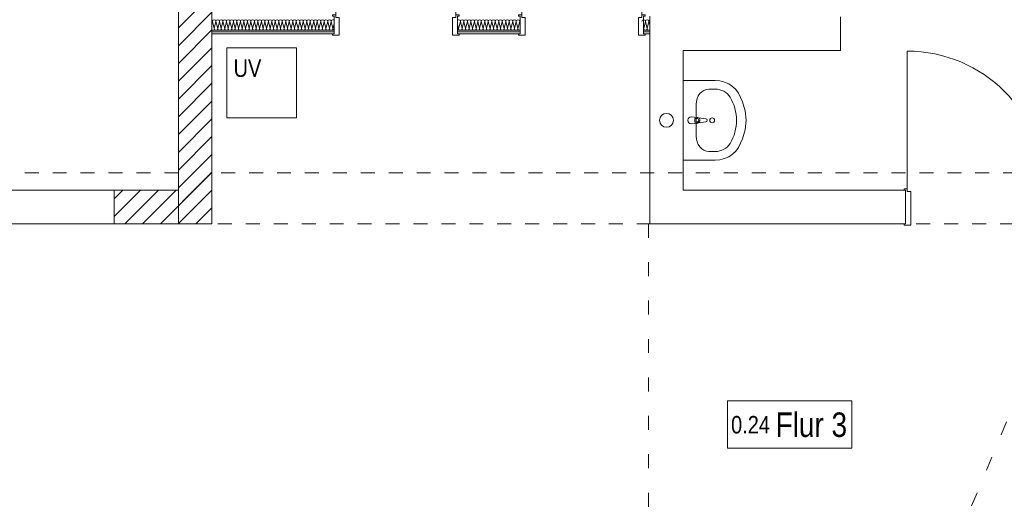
# Model space of a CAD drawing. Header units: metres. Extents: x -79 to 740, y -195 to 69.
# Tile 161 of 200: x 28.51 to 35.56, y 44.93 to 48.41. Entities that reach past the tile are written whole.
import ezdxf

# ---------------------------------------------------------------- set-up
doc = ezdxf.new("R2010")
doc.units = ezdxf.units.M
doc.header["$MEASUREMENT"] = 0
doc.linetypes.add('Punktlinie weit', pattern=[0.18, 0.005, -0.175])
doc.linetypes.add('Untersicht', pattern=[0.1, 0.075, -0.025])
for name, color, linetype in [('10 Wand außen', 7, 'Continuous'), ('10 Wand innen', 7, 'Continuous'), ('50 Möblierung', 7, 'Continuous'), ('50 Sanitäreinrichtung', 7, 'Continuous'), ('70 Entwässerung_Schmutzwasser', 7, 'Continuous'), ('80 Raum', 7, 'Continuous'), ('80 Raum 50stel', 7, 'Continuous')]:
    doc.layers.add(name, color=color, linetype=linetype)
doc.styles.add('ERSTELLTER_STIL_2', font='ARIALN.TTF')
pattern_1 = [(45, (0, 0), (-0.06363961, 0.06363961), [])]
pattern_2 = [(0, (0, 0), (0, 0.0375), [0, -0.0375])]

# ---------------------------------------------------------------- blocks, each defined once
blk = doc.blocks.new('Blockrahmentür 1-Fl 27')
at = {"layer": '10 Wand außen', "color": 7, "linetype": 'Continuous', "lineweight": 13}
for p, q in [((0.4925, 0.01), (0.4925, 0.995)), ((-0.4925, 0.01), (-0.515, 0.01)), ((-0.515, 0.01), (-0.515, 0)), ((-0.515, 0), (-0.505, 0)), ((-0.505, 0), (-0.505, -0.24)), ((-0.4925, -0.01), (-0.4925, 0.01)), ((0.4925, -0.01), (0.4925, 0.01)), ((0.4925, 0.01), (0.515, 0.01)), ((0.515, 0), (0.505, 0)), ((0.505, 0), (0.505, -0.24)), ((0.515, 0.01), (0.515, 0)), ((-0.4675, -0.01), (-0.4925, -0.01)), ((-0.4675, -0.25), (-0.4675, -0.01)), ((0.4675, -0.25), (0.4675, -0.01)), ((0.4675, -0.01), (0.4925, -0.01)), ((-0.505, -0.24), (-0.515, -0.24)), ((-0.515, -0.24), (-0.515, -0.25)), ((-0.515, -0.25), (-0.4675, -0.25)), ((0.515, -0.25), (0.4675, -0.25)), ((0.505, -0.24), (0.515, -0.24)), ((0.515, -0.24), (0.515, -0.25))]:
    blk.add_line(p, q, dxfattribs=at)
at = {"layer": '10 Wand außen', "color": 7, "linetype": 'Continuous', "lineweight": 9}
for p, q in [((-0.505, 0), (-0.505, -0.24)), ((-0.505, 0), (-0.505, -0.24)), ((0.505, 0), (0.505, -0.24)), ((0.505, 0), (0.505, -0.24))]:
    blk.add_line(p, q, dxfattribs=at)
blk.add_arc((0.4925, 0.01), 0.985, 90, 180, dxfattribs=at)
blk = doc.blocks.new('*X52')
at = {"layer": '10 Wand innen', "color": 250, "linetype": 'Continuous', "lineweight": 18, "true_color": 0x1f1f1f}
for p, q in [((29.8833, 48.3827), (29.8875, 48.3994)), ((29.9, 48.3494), (29.8875, 48.3994)), ((29.9, 48.3494), (29.9125, 48.3994)), ((29.925, 48.3494), (29.9125, 48.3994)), ((29.925, 48.3494), (29.9375, 48.3994)), ((29.95, 48.3494), (29.9375, 48.3994)), ((29.95, 48.3494), (29.9625, 48.3994)), ((29.975, 48.3494), (29.9625, 48.3994)), ((29.975, 48.3494), (29.9875, 48.3994)), ((30, 48.3494), (29.9875, 48.3994)), ((30, 48.3494), (30.0125, 48.3994)), ((30.025, 48.3494), (30.0125, 48.3994)), ((30.025, 48.3494), (30.0375, 48.3994)), ((30.05, 48.3494), (30.0375, 48.3994)), ((30.05, 48.3494), (30.0625, 48.3994)), ((30.075, 48.3494), (30.0625, 48.3994)), ((30.075, 48.3494), (30.0875, 48.3994)), ((30.1, 48.3494), (30.0875, 48.3994)), ((30.1, 48.3494), (30.1125, 48.3994)), ((30.125, 48.3494), (30.1125, 48.3994)), ((30.125, 48.3494), (30.1375, 48.3994)), ((30.15, 48.3494), (30.1375, 48.3994)), ((30.15, 48.3494), (30.1625, 48.3994)), ((30.175, 48.3494), (30.1625, 48.3994)), ((30.175, 48.3494), (30.1875, 48.3994)), ((30.2, 48.3494), (30.1875, 48.3994)), ((30.2, 48.3494), (30.2125, 48.3994)), ((30.225, 48.3494), (30.2125, 48.3994)), ((30.225, 48.3494), (30.2375, 48.3994)), ((30.25, 48.3494), (30.2375, 48.3994)), ((30.25, 48.3494), (30.2625, 48.3994)), ((30.275, 48.3494), (30.2625, 48.3994)), ((30.275, 48.3494), (30.2875, 48.3994)), ((30.3, 48.3494), (30.2875, 48.3994)), ((30.3, 48.3494), (30.3125, 48.3994)), ((30.325, 48.3494), (30.3125, 48.3994)), ((30.325, 48.3494), (30.3375, 48.3994)), ((30.35, 48.3494), (30.3375, 48.3994)), ((30.35, 48.3494), (30.3625, 48.3994)), ((30.375, 48.3494), (30.3625, 48.3994)), ((30.375, 48.3494), (30.3875, 48.3994)), ((30.4, 48.3494), (30.3875, 48.3994)), ((30.4, 48.3494), (30.4125, 48.3994)), ((30.425, 48.3494), (30.4125, 48.3994)), ((30.425, 48.3494), (30.4375, 48.3994)), ((30.45, 48.3494), (30.4375, 48.3994)), ((30.45, 48.3494), (30.4625, 48.3994)), ((30.475, 48.3494), (30.4625, 48.3994)), ((30.475, 48.3494), (30.4875, 48.3994)), ((30.5, 48.3494), (30.4875, 48.3994)), ((30.5, 48.3494), (30.5125, 48.3994)), ((30.525, 48.3494), (30.5125, 48.3994)), ((30.525, 48.3494), (30.5375, 48.3994)), ((30.55, 48.3494), (30.5375, 48.3994)), ((30.55, 48.3494), (30.5625, 48.3994)), ((30.575, 48.3494), (30.5625, 48.3994)), ((30.575, 48.3494), (30.5875, 48.3994)), ((30.6, 48.3494), (30.5875, 48.3994)), ((30.6, 48.3494), (30.6125, 48.3994)), ((30.625, 48.3494), (30.6125, 48.3994)), ((30.625, 48.3494), (30.6375, 48.3994)), ((30.65, 48.3494), (30.6375, 48.3994)), ((30.65, 48.3494), (30.6625, 48.3994)), ((30.675, 48.3494), (30.6625, 48.3994)), ((30.675, 48.3494), (30.6875, 48.3994)), ((30.7, 48.3494), (30.6875, 48.3994)), ((30.7, 48.3494), (30.7125, 48.3994)), ((30.725, 48.3494), (30.7125, 48.3994)), ((30.725, 48.3494), (30.7375, 48.3994)), ((30.75, 48.3494), (30.7375, 48.3994)), ((30.75, 48.3494), (30.758, 48.3814))]:
    blk.add_line(p, q, dxfattribs=at)
for centre, start, end in [((29.875, 48.3994), 0, 48.23935), ((29.9, 48.3994), 90, 180), ((29.9, 48.3994), 0, 90), ((29.925, 48.3994), 90, 180), ((29.925, 48.3994), 0, 90), ((29.95, 48.3994), 90, 180), ((29.95, 48.3994), 0, 90), ((29.975, 48.3994), 90, 180), ((29.975, 48.3994), 0, 90), ((30, 48.3994), 90, 180), ((30, 48.3994), 0, 90), ((30.025, 48.3994), 90, 180), ((30.025, 48.3994), 0, 90), ((30.05, 48.3994), 90, 180), ((30.05, 48.3994), 0, 90), ((30.075, 48.3994), 90, 180), ((30.075, 48.3994), 0, 90), ((30.1, 48.3994), 90, 180), ((30.1, 48.3994), 0, 90), ((30.125, 48.3994), 90, 180), ((30.125, 48.3994), 0, 90), ((30.15, 48.3994), 90, 180), ((30.15, 48.3994), 0, 90), ((30.175, 48.3994), 90, 180), ((30.175, 48.3994), 0, 90), ((30.2, 48.3994), 90, 180), ((30.2, 48.3994), 0, 90), ((30.225, 48.3994), 90, 180), ((30.225, 48.3994), 0, 90), ((30.25, 48.3994), 90, 180), ((30.25, 48.3994), 0, 90), ((30.275, 48.3994), 90, 180), ((30.275, 48.3994), 0, 90), ((30.3, 48.3994), 90, 180), ((30.3, 48.3994), 0, 90), ((30.325, 48.3994), 90, 180), ((30.325, 48.3994), 0, 90), ((30.35, 48.3994), 90, 180), ((30.35, 48.3994), 0, 90), ((30.375, 48.3994), 90, 180), ((30.375, 48.3994), 0, 90), ((30.4, 48.3994), 90, 180), ((30.4, 48.3994), 0, 90), ((30.425, 48.3994), 90, 180), ((30.425, 48.3994), 0, 90), ((30.45, 48.3994), 90, 180), ((30.45, 48.3994), 0, 90), ((30.475, 48.3994), 90, 180), ((30.475, 48.3994), 0, 90), ((30.5, 48.3994), 90, 180), ((30.5, 48.3994), 0, 90), ((30.525, 48.3994), 90, 180), ((30.525, 48.3994), 0, 90), ((30.55, 48.3994), 90, 180), ((30.55, 48.3994), 0, 90), ((30.575, 48.3994), 90, 180), ((30.575, 48.3994), 0, 90), ((30.6, 48.3994), 90, 180), ((30.6, 48.3994), 0, 90), ((30.625, 48.3994), 90, 180), ((30.625, 48.3994), 0, 90), ((30.65, 48.3994), 90, 180), ((30.65, 48.3994), 0, 90), ((30.675, 48.3994), 90, 180), ((30.675, 48.3994), 0, 90), ((30.7, 48.3994), 90, 180), ((30.7, 48.3994), 0, 90), ((30.725, 48.3994), 90, 180), ((30.725, 48.3994), 0, 90), ((30.75, 48.3994), 90, 180), ((30.75, 48.3994), 50.27414, 90), ((29.8875, 48.3494), 250.4895, 270), ((29.9125, 48.3494), 180, 270), ((29.9125, 48.3494), 270, 0), ((29.9375, 48.3494), 180, 270), ((29.9375, 48.3494), 270, 0), ((29.9625, 48.3494), 180, 270), ((29.9625, 48.3494), 270, 0), ((29.9875, 48.3494), 180, 270), ((29.9875, 48.3494), 270, 0), ((30.0125, 48.3494), 180, 270), ((30.0125, 48.3494), 270, 0), ((30.0375, 48.3494), 180, 270), ((30.0375, 48.3494), 270, 0), ((30.0625, 48.3494), 180, 270), ((30.0625, 48.3494), 270, 0), ((30.0875, 48.3494), 180, 270), ((30.0875, 48.3494), 270, 0), ((30.1125, 48.3494), 180, 270), ((30.1125, 48.3494), 270, 0), ((30.1375, 48.3494), 180, 270), ((30.1375, 48.3494), 270, 0), ((30.1625, 48.3494), 180, 270), ((30.1625, 48.3494), 270, 0), ((30.1875, 48.3494), 180, 270), ((30.1875, 48.3494), 270, 0), ((30.2125, 48.3494), 180, 270), ((30.2125, 48.3494), 270, 0), ((30.2375, 48.3494), 180, 270), ((30.2375, 48.3494), 270, 0), ((30.2625, 48.3494), 180, 270), ((30.2625, 48.3494), 270, 0), ((30.2875, 48.3494), 180, 270), ((30.2875, 48.3494), 270, 0), ((30.3125, 48.3494), 180, 270), ((30.3125, 48.3494), 270, 0), ((30.3375, 48.3494), 180, 270), ((30.3375, 48.3494), 270, 0), ((30.3625, 48.3494), 180, 270), ((30.3625, 48.3494), 270, 0), ((30.3875, 48.3494), 180, 270), ((30.3875, 48.3494), 270, 0), ((30.4125, 48.3494), 180, 270), ((30.4125, 48.3494), 270, 0), ((30.4375, 48.3494), 180, 270), ((30.4375, 48.3494), 270, 0), ((30.4625, 48.3494), 180, 270), ((30.4625, 48.3494), 270, 0), ((30.4875, 48.3494), 180, 270), ((30.4875, 48.3494), 270, 0), ((30.5125, 48.3494), 180, 270), ((30.5125, 48.3494), 270, 0), ((30.5375, 48.3494), 180, 270), ((30.5375, 48.3494), 270, 0), ((30.5625, 48.3494), 180, 270), ((30.5625, 48.3494), 270, 0), ((30.5875, 48.3494), 180, 270), ((30.5875, 48.3494), 270, 0), ((30.6125, 48.3494), 180, 270), ((30.6125, 48.3494), 270, 0), ((30.6375, 48.3494), 180, 270), ((30.6375, 48.3494), 270, 0), ((30.6625, 48.3494), 180, 270), ((30.6625, 48.3494), 270, 0), ((30.6875, 48.3494), 180, 270), ((30.6875, 48.3494), 270, 0), ((30.7125, 48.3494), 180, 270), ((30.7125, 48.3494), 270, 0), ((30.7375, 48.3494), 180, 270), ((30.7375, 48.3494), 270, 0), ((30.7625, 48.3494), 180, 248.84545)]:
    blk.add_arc(centre, 0.0125, start, end, dxfattribs=at)
blk = doc.blocks.new('*X53')
at = {"layer": '10 Wand innen', "color": 250, "linetype": 'Continuous', "lineweight": 18, "true_color": 0x1f1f1f}
for p, q in [((31.65, 48.3494), (31.643, 48.3774)), ((31.65, 48.3494), (31.6625, 48.3994)), ((31.675, 48.3494), (31.6625, 48.3994)), ((31.675, 48.3494), (31.6875, 48.3994)), ((31.7, 48.3494), (31.6875, 48.3994)), ((31.7, 48.3494), (31.7125, 48.3994)), ((31.725, 48.3494), (31.7125, 48.3994)), ((31.725, 48.3494), (31.7375, 48.3994)), ((31.75, 48.3494), (31.7375, 48.3994)), ((31.75, 48.3494), (31.7625, 48.3994)), ((31.775, 48.3494), (31.7625, 48.3994)), ((31.775, 48.3494), (31.7875, 48.3994)), ((31.8, 48.3494), (31.7875, 48.3994)), ((31.8, 48.3494), (31.8125, 48.3994)), ((31.825, 48.3494), (31.8125, 48.3994)), ((31.825, 48.3494), (31.8375, 48.3994)), ((31.85, 48.3494), (31.8375, 48.3994)), ((31.85, 48.3494), (31.8625, 48.3994)), ((31.875, 48.3494), (31.8625, 48.3994)), ((31.875, 48.3494), (31.8875, 48.3994)), ((31.9, 48.3494), (31.8875, 48.3994)), ((31.9, 48.3494), (31.9125, 48.3994)), ((31.925, 48.3494), (31.9125, 48.3994)), ((31.925, 48.3494), (31.9375, 48.3994)), ((31.95, 48.3494), (31.9375, 48.3994)), ((31.95, 48.3494), (31.9625, 48.3994)), ((31.975, 48.3494), (31.9625, 48.3994)), ((31.975, 48.3494), (31.9875, 48.3994)), ((32, 48.3494), (31.9875, 48.3994)), ((32, 48.3494), (32.0125, 48.3994)), ((32.025, 48.3494), (32.0125, 48.3994)), ((32.025, 48.3494), (32.0375, 48.3994)), ((32.05, 48.3494), (32.0375, 48.3994)), ((32.05, 48.3494), (32.0625, 48.3994)), ((32.075, 48.3494), (32.0625, 48.3994)), ((32.075, 48.3494), (32.0875, 48.3994)), ((32.0899, 48.3897), (32.0875, 48.3994))]:
    blk.add_line(p, q, dxfattribs=at)
for centre, start, end in [((31.65, 48.3994), 90, 124.11695), ((31.65, 48.3994), 0, 90), ((31.675, 48.3994), 90, 180), ((31.675, 48.3994), 0, 90), ((31.7, 48.3994), 90, 180), ((31.7, 48.3994), 0, 90), ((31.725, 48.3994), 90, 180), ((31.725, 48.3994), 0, 90), ((31.75, 48.3994), 90, 180), ((31.75, 48.3994), 0, 90), ((31.775, 48.3994), 90, 180), ((31.775, 48.3994), 0, 90), ((31.8, 48.3994), 90, 180), ((31.8, 48.3994), 0, 90), ((31.825, 48.3994), 90, 180), ((31.825, 48.3994), 0, 90), ((31.85, 48.3994), 90, 180), ((31.85, 48.3994), 0, 90), ((31.875, 48.3994), 90, 180), ((31.875, 48.3994), 0, 90), ((31.9, 48.3994), 90, 180), ((31.9, 48.3994), 0, 90), ((31.925, 48.3994), 90, 180), ((31.925, 48.3994), 0, 90), ((31.95, 48.3994), 90, 180), ((31.95, 48.3994), 0, 90), ((31.975, 48.3994), 90, 180), ((31.975, 48.3994), 0, 90), ((32, 48.3994), 90, 180), ((32, 48.3994), 0, 90), ((32.025, 48.3994), 90, 180), ((32.025, 48.3994), 0, 90), ((32.05, 48.3994), 90, 180), ((32.05, 48.3994), 0, 90), ((32.075, 48.3994), 90, 180), ((32.075, 48.3994), 0, 90), ((32.1, 48.3994), 143.74276, 180), ((31.6375, 48.3494), 296.0475, 0), ((31.6625, 48.3494), 180, 270), ((31.6625, 48.3494), 270, 0), ((31.6875, 48.3494), 180, 270), ((31.6875, 48.3494), 270, 0), ((31.7125, 48.3494), 180, 270), ((31.7125, 48.3494), 270, 0), ((31.7375, 48.3494), 180, 270), ((31.7375, 48.3494), 270, 0), ((31.7625, 48.3494), 180, 270), ((31.7625, 48.3494), 270, 0), ((31.7875, 48.3494), 180, 270), ((31.7875, 48.3494), 270, 0), ((31.8125, 48.3494), 180, 270), ((31.8125, 48.3494), 270, 0), ((31.8375, 48.3494), 180, 270), ((31.8375, 48.3494), 270, 0), ((31.8625, 48.3494), 180, 270), ((31.8625, 48.3494), 270, 0), ((31.8875, 48.3494), 180, 270), ((31.8875, 48.3494), 270, 0), ((31.9125, 48.3494), 180, 270), ((31.9125, 48.3494), 270, 0), ((31.9375, 48.3494), 180, 270), ((31.9375, 48.3494), 270, 0), ((31.9625, 48.3494), 180, 270), ((31.9625, 48.3494), 270, 0), ((31.9875, 48.3494), 180, 270), ((31.9875, 48.3494), 270, 0), ((32.0125, 48.3494), 180, 270), ((32.0125, 48.3494), 270, 0), ((32.0375, 48.3494), 180, 270), ((32.0375, 48.3494), 270, 0), ((32.0625, 48.3494), 180, 270), ((32.0625, 48.3494), 270, 0), ((32.0875, 48.3494), 180, 270), ((32.0875, 48.3494), 270, 281.16471)]:
    blk.add_arc(centre, 0.0125, start, end, dxfattribs=at)
blk = doc.blocks.new('*X54')
at = {"layer": '10 Wand innen', "color": 250, "linetype": 'Continuous', "lineweight": 18, "true_color": 0x1f1f1f}
for p, q in [((32.975, 48.3494), (32.9875, 48.3994)), ((33, 48.3494), (32.9875, 48.3994)), ((33, 48.3494), (33.0125, 48.3994)), ((33.0183, 48.3761), (33.0125, 48.3994)), ((32.975, 48.3494), (32.9749, 48.3497))]:
    blk.add_line(p, q, dxfattribs=at)
for centre, start, end in [((32.975, 48.3994), 90.36506, 180), ((32.975, 48.3994), 0, 90), ((33, 48.3994), 90, 180), ((33, 48.3994), 0, 90), ((33.025, 48.3994), 122.27474, 180), ((32.9625, 48.3494), 353.52865, 0), ((32.9875, 48.3494), 180, 270), ((32.9875, 48.3494), 270, 0), ((33.0125, 48.3494), 180, 270), ((33.0125, 48.3494), 270, 297.77628)]:
    blk.add_arc(centre, 0.0125, start, end, dxfattribs=at)
blk = doc.blocks.new('Blockrahmentür 1-Fl 27_13')
at = {"layer": '10 Wand innen', "color": 7, "linetype": 'Continuous', "lineweight": 13}
for p, q in [((0.43, 0.01), (0.43, 0.87)), ((-0.43, 0.01), (-0.4525, 0.01)), ((-0.4525, 0.01), (-0.4525, 0)), ((-0.4425, 0), (-0.4425, -0.0125)), ((-0.4425, 0), (-0.4425, -0.0125)), ((-0.43, -0.01), (-0.43, 0.01)), ((0.43, -0.01), (0.43, 0.01)), ((0.43, 0.01), (0.4525, 0.01)), ((0.4425, 0), (0.4425, -0.0125)), ((0.4425, 0), (0.4425, -0.0125)), ((0.4525, 0.01), (0.4525, 0)), ((-0.4525, 0), (-0.4425, 0)), ((-0.4425, 0), (-0.4425, -0.125)), ((-0.4425, -0.0125), (-0.4425, -0.025)), ((-0.4425, -0.0125), (-0.4425, -0.025)), ((-0.4425, -0.025), (-0.4425, -0.1)), ((-0.4425, -0.025), (-0.4425, -0.1)), ((-0.405, -0.01), (-0.43, -0.01)), ((-0.405, -0.135), (-0.405, -0.01)), ((0.405, -0.135), (0.405, -0.01)), ((0.405, -0.01), (0.43, -0.01)), ((0.4525, 0), (0.4425, 0)), ((0.4425, 0), (0.4425, -0.125)), ((0.4425, -0.0125), (0.4425, -0.025)), ((0.4425, -0.0125), (0.4425, -0.025)), ((0.4425, -0.025), (0.4425, -0.1)), ((0.4425, -0.025), (0.4425, -0.1)), ((-0.4425, -0.125), (-0.4525, -0.125)), ((-0.4525, -0.125), (-0.4525, -0.135)), ((-0.4525, -0.135), (-0.405, -0.135)), ((-0.4425, -0.1), (-0.4425, -0.1125)), ((-0.4425, -0.1), (-0.4425, -0.1125)), ((-0.4425, -0.1125), (-0.4425, -0.125)), ((-0.4425, -0.1125), (-0.4425, -0.125)), ((0.4525, -0.135), (0.405, -0.135)), ((0.4425, -0.1), (0.4425, -0.1125)), ((0.4425, -0.1), (0.4425, -0.1125)), ((0.4425, -0.1125), (0.4425, -0.125)), ((0.4425, -0.1125), (0.4425, -0.125)), ((0.4425, -0.125), (0.4525, -0.125)), ((0.4525, -0.125), (0.4525, -0.135))]:
    blk.add_line(p, q, dxfattribs=at)
at = {"layer": '10 Wand innen', "color": 7, "linetype": 'Continuous', "lineweight": 9}
blk.add_arc((0.43, 0.01), 0.86, 90, 180, dxfattribs=at)
blk = doc.blocks.new('Blockrahmentür 1-Fl 27_14')
at = {"layer": '10 Wand innen', "color": 7, "linetype": 'Continuous', "lineweight": 13}
for p, q in [((0.43, -0.01), (0.43, 0.85)), ((-0.43, -0.01), (-0.4525, -0.01)), ((-0.4525, -0.01), (-0.4525, -0.02)), ((-0.4525, -0.02), (-0.4425, -0.02)), ((-0.4425, -0.02), (-0.4425, -0.145)), ((-0.4425, -0.0325), (-0.4425, -0.02)), ((-0.4425, -0.0325), (-0.4425, -0.02)), ((-0.4425, -0.045), (-0.4425, -0.0325)), ((-0.4425, -0.045), (-0.4425, -0.0325)), ((-0.4425, -0.12), (-0.4425, -0.045)), ((-0.4425, -0.12), (-0.4425, -0.045)), ((-0.43, -0.03), (-0.43, -0.01)), ((-0.405, -0.03), (-0.43, -0.03)), ((-0.405, -0.155), (-0.405, -0.03)), ((0.405, -0.155), (0.405, -0.03)), ((0.405, -0.03), (0.43, -0.03)), ((0.43, -0.03), (0.43, -0.01)), ((0.43, -0.01), (0.4525, -0.01)), ((0.4525, -0.02), (0.4425, -0.02)), ((0.4425, -0.02), (0.4425, -0.145)), ((0.4425, -0.0325), (0.4425, -0.02)), ((0.4425, -0.0325), (0.4425, -0.02)), ((0.4425, -0.045), (0.4425, -0.0325)), ((0.4425, -0.045), (0.4425, -0.0325)), ((0.4425, -0.12), (0.4425, -0.045)), ((0.4425, -0.12), (0.4425, -0.045)), ((0.4525, -0.01), (0.4525, -0.02)), ((-0.4425, -0.1325), (-0.4425, -0.12)), ((-0.4425, -0.1325), (-0.4425, -0.12)), ((-0.4425, -0.145), (-0.4425, -0.1325)), ((-0.4425, -0.145), (-0.4425, -0.1325)), ((0.4425, -0.1325), (0.4425, -0.12)), ((0.4425, -0.1325), (0.4425, -0.12)), ((0.4425, -0.145), (0.4425, -0.1325)), ((0.4425, -0.145), (0.4425, -0.1325)), ((-0.4425, -0.145), (-0.4525, -0.145)), ((-0.4525, -0.145), (-0.4525, -0.155)), ((-0.4525, -0.155), (-0.405, -0.155)), ((0.4525, -0.155), (0.405, -0.155)), ((0.4425, -0.145), (0.4525, -0.145)), ((0.4525, -0.145), (0.4525, -0.155))]:
    blk.add_line(p, q, dxfattribs=at)
at = {"layer": '10 Wand innen', "color": 7, "linetype": 'Continuous', "lineweight": 9}
blk.add_arc((0.43, -0.01), 0.86, 90, 180, dxfattribs=at)
blk = doc.blocks.new('Leere Fensteröffnung 27_2')
at = {"layer": '10 Wand innen', "color": 7, "linetype": 'Continuous', "lineweight": 9}
for p, q in [((-0.6669, 0.17), (0.6669, 0.17)), ((-0.6669, 0), (-0.6669, 0.17)), ((0.6669, 0), (0.6669, 0.17)), ((-0.6669, -0.07), (-0.6669, 0)), ((0.6669, -0.07), (0.6669, 0)), ((-0.6669, -0.07), (0.6669, -0.07))]:
    blk.add_line(p, q, dxfattribs=at)
blk = doc.blocks.new('Waschbecken 01 27')
at = {"layer": '50 Sanitäreinrichtung', "color": 7, "linetype": 'Continuous', "lineweight": 9}
for p, q in [((0.1129, -0.0923), (-0.1129, -0.0923)), ((-0.0136, -0.0971), (-0.0136, -0.0822)), ((-0.0136, -0.0822), (0.0136, -0.0822)), ((0.0136, -0.0822), (0.0136, -0.0971)), ((-0.223, -0.1833), (-0.223, -0.2291)), ((0.223, -0.1833), (0.223, -0.2291))]:
    blk.add_line(p, q, dxfattribs=at)
at = {"layer": '50 Sanitäreinrichtung', "color": 7, "linetype": 'Continuous', "lineweight": 9, "flags": 128}
blk.add_lwpolyline([(-0.285, 0), (-0.285, -0.2291), (-0.2822, -0.2628), (-0.2741, -0.2955), (-0.2608, -0.326), (-0.2427, -0.3534), (-0.2205, -0.3769), (-0.1949, -0.3956), (-0.133, -0.4255), (-0.0674, -0.4438), (0, -0.45), (0.0674, -0.4438), (0.133, -0.4255), (0.1949, -0.3956), (0.2205, -0.3769), (0.2427, -0.3534), (0.2608, -0.326), (0.2741, -0.2955), (0.2822, -0.2628), (0.285, -0.2291), (0.285, 0)], close=True, dxfattribs=at)
blk.add_lwpolyline([(-0.025, -0.0573), (-0.021, -0.0993, 0.12102), (-0.0177, -0.1088), (-0.0111, -0.1617, 0.882566), (0.0111, -0.1617), (0.0177, -0.1088, 0.12102), (0.021, -0.0993), (0.025, -0.0573, 1)], format="xyb", close=True, dxfattribs=at)
at = {"layer": '50 Sanitäreinrichtung', "color": 7, "linetype": 'Continuous', "lineweight": 9}
blk.add_circle((0, -0.2071), 0.0175, dxfattribs=at)
for centre, radius, start, end in [((0, -0.0974), 0.0211, 212.77103, 327.22897), ((0, -0.0971), 0.0136, 180, 0)]:
    blk.add_arc(centre, radius, start, end, dxfattribs=at)
for centre, major_axis, ratio, start_param, end_param in [((-0.1128, -0.1833), (0.1103, 0), 0.82489, 1.570796, 3.141593), ((0.1128, -0.1833), (0.1103, 0), 0.82489, 0, 1.570796), ((-0.1129, -0.2291), (0, 0.1212), 0.908696, 1.570796, 2.644618), ((0.1129, -0.2291), (0, 0.1212), 0.908696, 3.638567, 4.712389), ((0, 0), (0, 0.3818), 0.908696, 2.644618, 3.638567)]:
    blk.add_ellipse(centre, major_axis=major_axis, ratio=ratio, start_param=start_param, end_param=end_param, dxfattribs=at)

msp = doc.modelspace()

# ---------------------------------------------------------------- hatches: boundary and pattern name
at = {"layer": '10 Wand außen', "linetype": 'Continuous', "lineweight": 18, "true_color": 0x1f1f1f}
h = msp.add_hatch(dxfattribs=at)
h.set_pattern_fill('Mauerziegel_0001', color=250, style=0, pattern_type=2)
h.set_pattern_definition(pattern_1)
h.paths.add_polyline_path([(29.8833, 47.1919), (29.8833, 54.8019), (29.6433, 54.8019), (29.6433, 47.1919)])
h = msp.add_hatch(dxfattribs=at)
h.set_pattern_fill('Mauerziegel_0001', color=250, style=0, pattern_type=2)
h.set_pattern_definition(pattern_1)
h.paths.add_polyline_path([(29.8833, 47.3169), (29.6433, 47.3169), (29.6433, 46.9519), (29.8833, 46.9519)])
h = msp.add_hatch(dxfattribs=at)
h.set_pattern_fill('Mauerziegel_0001', color=250, style=0, pattern_type=2)
h.set_pattern_definition(pattern_1)
h.paths.add_polyline_path([(29.6433, 47.1919), (29.6433, 46.9519), (29.8833, 46.9519)])
h = msp.add_hatch(dxfattribs=at)
h.set_pattern_fill('Mauerziegel_0001', color=250, style=0, pattern_type=2)
h.set_pattern_definition(pattern_1)
h.paths.add_polyline_path([(29.6433, 47.1919), (29.8833, 46.9519), (29.8833, 47.1919)])
at = {"layer": '10 Wand innen', "linetype": 'Continuous', "lineweight": 18, "true_color": 0x1f1f1f}
h = msp.add_hatch(dxfattribs=at)
h.set_pattern_fill('Gipskarton_0001', color=250, style=0, pattern_type=2)
h.set_pattern_definition(pattern_2)
h.paths.add_polyline_path([(29.8833, 48.3244), (30.758, 48.3244), (30.758, 48.3369), (29.8833, 48.3369)])
h = msp.add_hatch(dxfattribs=at)
h.set_pattern_fill('Gipskarton_0001', color=250, style=0, pattern_type=2)
h.set_pattern_definition(pattern_2)
h.paths.add_polyline_path([(29.8833, 48.3244), (29.8833, 48.3119), (30.758, 48.3119), (30.758, 48.3244)])
h = msp.add_hatch(dxfattribs=at)
h.set_pattern_fill('Gipskarton_0001', color=250, style=0, pattern_type=2)
h.set_pattern_definition(pattern_2)
h.paths.add_polyline_path([(31.643, 48.3244), (32.0899, 48.3244), (32.0899, 48.3369), (31.643, 48.3369)])
h = msp.add_hatch(dxfattribs=at)
h.set_pattern_fill('Gipskarton_0001', color=250, style=0, pattern_type=2)
h.set_pattern_definition(pattern_2)
h.paths.add_polyline_path([(31.643, 48.3244), (31.643, 48.3119), (32.0899, 48.3119), (32.0899, 48.3244)])
h = msp.add_hatch(dxfattribs=at)
h.set_pattern_fill('Gipskarton_0001', color=250, style=0, pattern_type=2)
h.set_pattern_definition(pattern_2)
h.paths.add_polyline_path([(32.9749, 48.3244), (33.0183, 48.3244), (33.0183, 48.3369), (32.9749, 48.3369)])
h = msp.add_hatch(dxfattribs=at)
h.set_pattern_fill('Gipskarton_0001', color=250, style=0, pattern_type=2)
h.set_pattern_definition(pattern_2)
h.paths.add_polyline_path([(32.9749, 48.3244), (32.9749, 48.3119), (33.0183, 48.3119), (33.0183, 48.3244)])
h = msp.add_hatch(dxfattribs=at)
h.set_pattern_fill('Mauerziegel_0001', color=250, style=0, pattern_type=2)
h.set_pattern_definition(pattern_1)
h.paths.add_polyline_path([(29.1846, 47.1919), (29.1846, 46.9519), (29.6433, 46.9519), (29.6433, 47.1919)])

# ---------------------------------------------------------------- linework, layer by layer
at = {"layer": '10 Wand außen', "color": 7, "linetype": 'Continuous', "lineweight": 9}
for p, q in [((29.6433, 47.3169), (29.6433, 46.9519)), ((29.6433, 47.3169), (29.6433, 46.9519)), ((29.8833, 46.9519), (29.8833, 47.3169)), ((29.8833, 46.9519), (29.8833, 47.3169)), ((34.8493, 47.1919), (34.8493, 46.9519))]:
    msp.add_line(p, q, dxfattribs=at)
at = {"layer": '10 Wand außen', "color": 7, "linetype": 'Untersicht', "lineweight": 13}
msp.add_line((29.6433, 46.9519), (29.8833, 46.9519), dxfattribs=at)
at = {"layer": '10 Wand außen', "color": 7, "linetype": 'Continuous', "lineweight": 9, "flags": 128}
for points in [[(29.6433, 54.8019), (29.6433, 47.1919)], [(29.8833, 46.9519), (29.8833, 54.8019)], [(33.0183, 48.4319), (33.0183, 47.1919)], [(34.3833, 48.1919), (34.3833, 48.4319)], [(33.2583, 47.1919), (33.2583, 48.1919)], [(33.2583, 48.1919), (34.3833, 48.1919)], [(33.0183, 46.9519), (33.0183, 47.1919)], [(34.8493, 47.1919), (33.2583, 47.1919)], [(33.0183, 46.9519), (34.8493, 46.9519)]]:
    msp.add_lwpolyline(points, dxfattribs=at)
at = {"layer": '10 Wand außen', "color": 7, "linetype": 'Untersicht', "lineweight": 13, "flags": 128}
for points in [[(29.6433, 47.3169), (24.2583, 47.3169)], [(35.6496, 47.3169), (29.8833, 47.3169)], [(22.3267, 46.9519), (36.0146, 46.9519)]]:
    msp.add_lwpolyline(points, dxfattribs=at)
at = {"layer": '10 Wand innen', "color": 7, "linetype": 'Continuous', "lineweight": 13}
for p, q in [((30.758, 48.4119), (30.758, 48.4244)), ((30.758, 48.3369), (30.758, 48.4119)), ((31.643, 48.4119), (31.643, 48.4244)), ((31.643, 48.3369), (31.643, 48.4119)), ((32.0899, 48.4244), (32.0899, 48.4119)), ((32.0899, 48.4119), (32.0899, 48.3369)), ((32.9749, 48.4244), (32.9749, 48.4119)), ((32.9749, 48.4119), (32.9749, 48.3369)), ((29.8833, 48.3369), (30.758, 48.3369)), ((29.8833, 48.3244), (30.758, 48.3244)), ((30.758, 48.3244), (30.758, 48.3369)), ((30.758, 48.3119), (30.758, 48.3244)), ((31.643, 48.3369), (32.0899, 48.3369)), ((31.643, 48.3244), (31.643, 48.3369)), ((31.643, 48.3244), (32.0899, 48.3244)), ((31.643, 48.3119), (31.643, 48.3244)), ((32.0899, 48.3369), (32.0899, 48.3244)), ((32.0899, 48.3244), (32.0899, 48.3119)), ((32.9749, 48.3369), (33.0183, 48.3369)), ((32.9749, 48.3369), (32.9749, 48.3244)), ((32.9749, 48.3244), (33.0183, 48.3244)), ((32.9749, 48.3244), (32.9749, 48.3119))]:
    msp.add_line(p, q, dxfattribs=at)
at = {"layer": '10 Wand innen', "color": 7, "linetype": 'Continuous', "lineweight": 9}
for p, q in [((29.1846, 47.1919), (29.1846, 47.1219)), ((29.1846, 47.1219), (29.1846, 46.9519))]:
    msp.add_line(p, q, dxfattribs=at)
at = {"layer": '10 Wand innen', "color": 7, "linetype": 'Continuous', "lineweight": 13, "flags": 128}
for points in [[(29.8833, 48.4369), (29.8833, 48.3119)], [(33.0183, 48.3119), (33.0183, 48.4369)], [(29.8833, 48.3119), (30.758, 48.3119)], [(31.643, 48.3119), (32.0899, 48.3119)], [(32.9749, 48.3119), (33.0183, 48.3119)]]:
    msp.add_lwpolyline(points, dxfattribs=at)
at = {"layer": '10 Wand innen', "color": 7, "linetype": 'Continuous', "lineweight": 9, "flags": 128}
for points in [[(29.6433, 47.1919), (29.1846, 47.1919)], [(29.1846, 46.9519), (29.6433, 46.9519)], [(29.8833, 46.9519), (29.6433, 46.9519)]]:
    msp.add_lwpolyline(points, dxfattribs=at)
at = {"layer": '50 Möblierung', "color": 7, "linetype": 'Continuous', "lineweight": 9}
for p, q in [((29.9894, 48.2108), (30.4894, 48.2108)), ((29.9894, 47.7108), (29.9894, 48.2108)), ((30.4894, 48.2108), (30.4894, 47.7108)), ((30.4894, 47.7108), (29.9894, 47.7108))]:
    msp.add_line(p, q, dxfattribs=at)
at = {"layer": '70 Entwässerung_Schmutzwasser', "color": 7, "linetype": 'Continuous', "lineweight": 9}
msp.add_circle((33.1383, 47.6919), 0.05, dxfattribs=at)
at = {"layer": '80 Raum', "color": 8, "linetype": 'Punktlinie weit', "lineweight": 18}
for p, q in [((33.0107, 46.9519), (33.0107, 44.1719)), ((35.0078, 44.1719), (36.1593, 46.9519))]:
    msp.add_line(p, q, dxfattribs=at)
at = {"layer": '80 Raum 50stel', "color": 8, "linetype": 'Continuous', "lineweight": 18, "flags": 128}
msp.add_lwpolyline([(33.5757, 45.3452), (34.4655, 45.3452), (34.4655, 45.6834), (33.5757, 45.6834), (33.5757, 45.3452)], close=True, dxfattribs=at)

# ---------------------------------------------------------------- block references
at = {"layer": '10 Wand außen', "color": 7, "linetype": 'Continuous', "lineweight": 13, "xscale": -1}
msp.add_blockref('Blockrahmentür 1-Fl 27', (35.3543, 47.1919), dxfattribs=at)
at = {"layer": '10 Wand innen', "color": 7, "linetype": 'Continuous', "lineweight": 13}
msp.add_blockref('Blockrahmentür 1-Fl 27_14', (31.2005, 48.4569), dxfattribs=at)
at = {"layer": '10 Wand innen', "color": 7, "linetype": 'Continuous', "lineweight": 13, "xscale": -1}
msp.add_blockref('Blockrahmentür 1-Fl 27_13', (32.5324, 48.4369), dxfattribs=at)
at = {"layer": '10 Wand innen', "color": 7, "lineweight": 9}
for name in ['*X52', '*X53', '*X54']:
    msp.add_blockref(name, (0, 0), dxfattribs=at)
at = {"layer": '10 Wand innen', "color": 7, "linetype": 'Continuous', "lineweight": 13, "xscale": -1, "rotation": 180}
msp.add_blockref('Leere Fensteröffnung 27_2', (28.5176, 47.1219), dxfattribs=at)
at = {"layer": '50 Sanitäreinrichtung', "color": 7, "linetype": 'Continuous', "lineweight": 13, "rotation": 89.99999999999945}
msp.add_blockref('Waschbecken 01 27', (33.2583, 47.6919), dxfattribs=at)

# ---------------------------------------------------------------- texts
at = {"layer": '50 Möblierung', "color": 7, "linetype": 'Continuous', "lineweight": 9, "insert": (30.0384, 48.1276), "char_height": 0.125, "attachment_point": 1, "style": 'ERSTELLTER_STIL_2'}
msp.add_mtext('\\A1;{\\pql;\\fArial Narrow|b0|i0|c0|p0;\\W1.000000;UV}', dxfattribs=at)
at = {"layer": '80 Raum 50stel', "color": 7, "linetype": 'Continuous', "lineweight": 9, "insert": (33.6007, 45.4238), "char_height": 0.125, "attachment_point": 7, "style": 'ERSTELLTER_STIL_2'}
msp.add_mtext('\\A1;{\\pql;\\fArial Narrow|b0|i0|c0|p0;\\W1.000000;0.\\fArial Narrow|b0|i0|c0|p0;\\W1.000000;2\\fArial Narrow|b0|i0|c0|p0;\\W1.000000;4 \\fArial Narrow|b0|i0|c0|p0;\\H1.400000x;\\W1.000000;Flur \\fArial Narrow|b0|i0|c0|p0;\\W1.000000;3}', dxfattribs=at)

doc.saveas('drawing.dxf')
